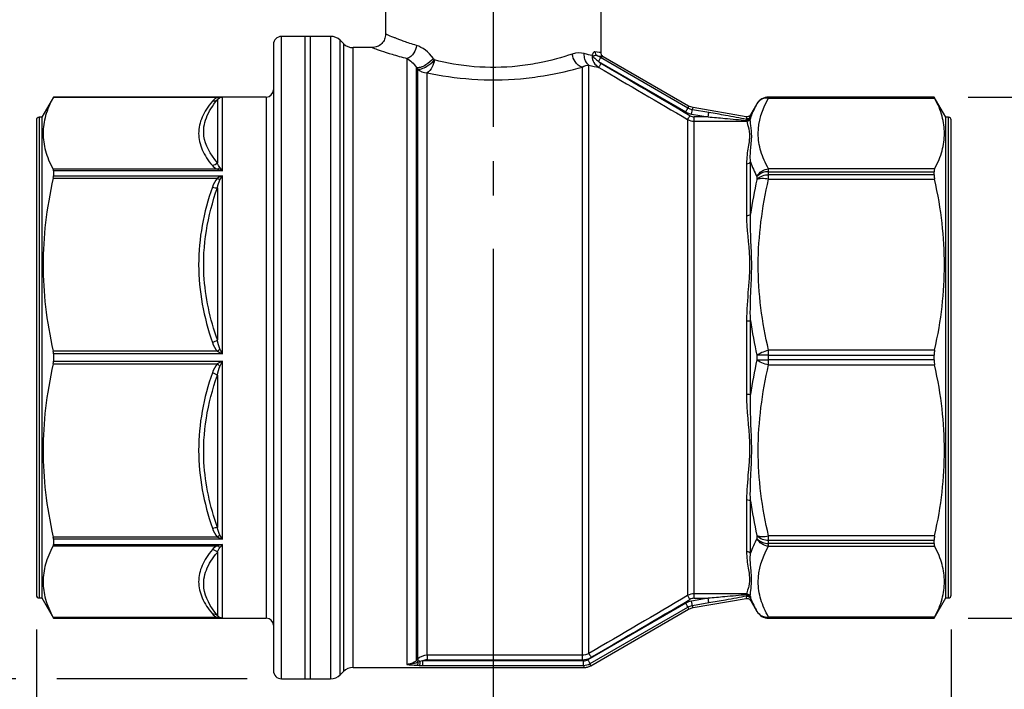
# Model space of a CAD drawing. Header units: inches. Extents: x 0.7 to 32.2, y 0.7 to 24.8.
# Tile 4 of 12: x 6 to 10.4, y 6.8 to 9.7. Entities that reach past the tile are written whole.
import ezdxf

# ---------------------------------------------------------------- set-up
doc = ezdxf.new("R2010")
doc.units = ezdxf.units.IN
doc.header["$LTSCALE"] = 3
doc.header["$MEASUREMENT"] = 0
doc.linetypes.add('SLD-Center', pattern=[0.75, 0.6, -0.05, 0.05, -0.05])
doc.linetypes.add('SLD-Solid', pattern=[0])
doc.layers.add('CENTER', color=40, linetype='SLD-Center')
doc.layers.add('DIMENSIONS', color=140, linetype='SLD-Solid', lineweight=25)
doc.styles.add('SLDTEXTSTYLE0', font='TXT', dxfattribs={"width": 0.7})
doc.dimstyles.new('SLDDIMSTYLE0', dxfattribs={"dimtxt": 0.254883, "dimasz": 0.39, "dimexe": 0, "dimexo": 0.0625, "dimgap": 0.063721, "dimtad": 0, "dimtih": 1, "dimtoh": 1, "dimrnd": 1e-09, "dimzin": 12, "dimdsep": 46, "dimtxsty": 'SLDTEXTSTYLE0', "dimsah": 1, "dimcen": 0.09, "dimadec": 0, "dimazin": 3, "dimtfac": 1, "dimtofl": 0, "dimtmove": 0, "dimatfit": 3, "dimfxl": 0, "dimfrac": 2, "dimtolj": 1, "dimtzin": 12, "dimarcsym": 0})
doc.dimstyles.new('SLDDIMSTYLE1', dxfattribs={"dimtxt": 0.254883, "dimasz": 0.39, "dimexe": 0, "dimexo": 0.0625, "dimgap": 0.063721, "dimtad": 0, "dimtih": 1, "dimtoh": 1, "dimrnd": 1e-09, "dimzin": 12, "dimdsep": 46, "dimtxsty": 'SLDTEXTSTYLE0', "dimsah": 1, "dimcen": 0.09, "dimadec": 0, "dimazin": 3, "dimtfac": 1, "dimtmove": 0, "dimatfit": 0, "dimfxl": 0, "dimfrac": 2, "dimtolj": 1, "dimtzin": 12, "dimarcsym": 0})

# ---------------------------------------------------------------- blocks, each defined once
blk = doc.blocks.new('_D')
at = {"layer": 'DIMENSIONS'}
for p, q in [((7.796, 10.8363), (4.5529, 10.8363)), ((4.9279, 10.8363), (4.9279, 9.2827)), ((4.4432, 8.8206), (4.3576, 8.8206)), ((4.3576, 8.8206), (4.3576, 8.4155)), ((5.4126, 8.8206), (5.4982, 8.8206)), ((5.4982, 8.8206), (5.4982, 8.4155)), ((4.3576, 8.4155), (4.4432, 8.4155)), ((5.4982, 8.4155), (5.4126, 8.4155)), ((4.9279, 6.8048), (4.9279, 8.3584)), ((6.0315, 6.8048), (4.5529, 6.8048)), ((7.0463, 6.8048), (6.2115, 6.8048))]:
    blk.add_line(p, q, dxfattribs=at)
for points in [[(4.9279, 10.8363), (4.8679, 10.4463), (4.9879, 10.4463)], [(4.9279, 6.8048), (4.9879, 7.1948), (4.8679, 7.1948)]]:
    blk.add_solid(points, dxfattribs=at)
at = {"layer": 'DIMENSIONS', "char_height": 0.25, "attachment_point": 1, "style": 'SLDTEXTSTYLE0'}
for s, insert in [('4.03', (4.5492, 9.1999)), ('102.4', (4.4432, 8.7378))]:
    blk.add_mtext(s, dxfattribs=dict(at, insert=insert))
blk = doc.blocks.new('_D_1')
at = {"layer": 'DIMENSIONS'}
for p, q in [((11.6503, 9.354), (11.6503, 10.104)), ((10.2085, 9.354), (12.0253, 9.354)), ((11.2716, 8.233), (11.1861, 8.233)), ((11.1861, 8.233), (11.1861, 7.8279)), ((12.0291, 8.233), (12.1146, 8.233)), ((12.1146, 8.233), (12.1146, 7.8279)), ((11.1861, 7.8279), (11.2716, 7.8279)), ((12.1146, 7.8279), (12.0291, 7.8279)), ((10.2085, 7.0706), (12.0253, 7.0706)), ((11.6503, 7.0706), (11.6503, 6.3206))]:
    blk.add_line(p, q, dxfattribs=at)
for points in [[(11.6503, 9.354), (11.7103, 9.744), (11.5903, 9.744)], [(11.6503, 7.0706), (11.5903, 6.6806), (11.7103, 6.6806)]]:
    blk.add_solid(points, dxfattribs=at)
at = {"layer": 'DIMENSIONS', "char_height": 0.25, "attachment_point": 1, "style": 'SLDTEXTSTYLE0'}
for s, insert in [('2.28', (11.2716, 8.6123)), ('58.0', (11.2716, 8.1502))]:
    blk.add_mtext(s, dxfattribs=dict(at, insert=insert))
blk = doc.blocks.new('_D_3')
at = {"layer": 'DIMENSIONS'}
for p, q in [((8.1254, 8.6887), (8.1254, 5.2487)), ((10.1333, 7.021), (10.1333, 5.2487)), ((8.1254, 5.6237), (7.3754, 5.6237)), ((8.7507, 5.6237), (8.6651, 5.6237)), ((8.6651, 5.6237), (8.6651, 5.2186)), ((9.5081, 5.6237), (9.5937, 5.6237)), ((9.5937, 5.6237), (9.5937, 5.2186)), ((10.1333, 5.6237), (10.8833, 5.6237)), ((8.6651, 5.2186), (8.7507, 5.2186)), ((9.5937, 5.2186), (9.5081, 5.2186))]:
    blk.add_line(p, q, dxfattribs=at)
for points in [[(8.1254, 5.6237), (7.7354, 5.6837), (7.7354, 5.5637)], [(10.1333, 5.6237), (10.5233, 5.5637), (10.5233, 5.6837)]]:
    blk.add_solid(points, dxfattribs=at)
at = {"layer": 'DIMENSIONS', "char_height": 0.25, "attachment_point": 1, "style": 'SLDTEXTSTYLE0'}
for s, insert in [('2.01', (8.7507, 6.0031)), ('51.0', (8.7507, 5.5409))]:
    blk.add_mtext(s, dxfattribs=dict(at, insert=insert))
blk = doc.blocks.new('_D_4')
at = {"layer": 'DIMENSIONS'}
for p, q in [((6.1215, 7.021), (6.1215, 3.8314)), ((10.1333, 7.021), (10.1333, 3.8314)), ((6.1215, 4.2064), (7.2972, 4.2064)), ((7.6427, 4.2064), (7.5571, 4.2064)), ((7.5571, 4.2064), (7.5571, 3.8013)), ((8.6121, 4.2064), (8.6977, 4.2064)), ((8.6977, 4.2064), (8.6977, 3.8013)), ((10.1333, 4.2064), (8.9575, 4.2064)), ((7.5571, 3.8013), (7.6427, 3.8013)), ((8.6977, 3.8013), (8.6121, 3.8013))]:
    blk.add_line(p, q, dxfattribs=at)
for points in [[(6.1215, 4.2064), (6.5115, 4.1464), (6.5115, 4.2664)], [(10.1333, 4.2064), (9.7433, 4.2664), (9.7433, 4.1464)]]:
    blk.add_solid(points, dxfattribs=at)
at = {"layer": 'DIMENSIONS', "char_height": 0.25, "attachment_point": 1, "style": 'SLDTEXTSTYLE0'}
for s, insert in [('4.01', (7.7487, 4.5857)), ('101.9', (7.6427, 4.1236))]:
    blk.add_mtext(s, dxfattribs=dict(at, insert=insert))

msp = doc.modelspace()

# ---------------------------------------------------------------- linework, layer by layer
for p, q in [((7.653, 10.2635), (7.653, 9.6296)), ((8.5979, 9.5479), (8.5979, 9.7702)), ((7.3223, 9.6198), (7.1963, 9.6198)), ((7.1963, 6.912), (7.1963, 9.6198)), ((7.412, 9.6198), (7.2987, 9.6198)), ((7.2987, 9.6198), (7.2987, 6.8048)), ((7.3223, 9.6198), (7.3223, 6.8048)), ((7.412, 9.6198), (7.412, 6.8048)), ((7.4684, 9.5879), (7.4537, 9.6025)), ((7.4537, 6.8221), (7.4537, 9.6025)), ((7.4684, 9.5879), (7.4684, 6.8368)), ((7.1609, 9.5844), (7.1609, 6.9447)), ((7.594, 9.5706), (7.5101, 9.5706)), ((7.5101, 6.8541), (7.5101, 9.5706)), ((7.7466, 9.5227), (7.7466, 6.868)), ((8.5864, 9.5096), (8.9691, 9.2887)), ((8.9789, 9.3056), (8.5962, 9.5266)), ((8.9821, 9.3147), (8.6077, 9.5308)), ((7.7884, 6.8856), (7.7884, 9.483)), ((7.7932, 9.4769), (7.7932, 6.8904)), ((7.8349, 6.9078), (7.8349, 9.4605)), ((8.5151, 9.485), (8.5151, 6.9078)), ((8.5446, 6.9158), (8.5446, 9.4943)), ((6.1963, 9.3541), (6.1451, 9.2655)), ((7.1294, 9.3541), (6.1963, 9.3541)), ((6.1963, 9.3541), (6.1963, 9.3538)), ((6.1963, 9.3538), (6.9215, 9.3538)), ((6.9154, 9.3422), (6.9154, 9.0658)), ((6.9377, 9.0307), (6.9377, 9.3537)), ((7.1294, 9.3541), (7.1294, 7.1575)), ((10.0585, 9.3541), (9.3327, 9.3541)), ((9.3327, 9.354), (9.3327, 9.3541)), ((9.3327, 9.3495), (9.3327, 9.354)), ((10.0585, 9.354), (9.3327, 9.354)), ((9.3327, 9.3495), (10.0609, 9.3495)), ((10.1097, 9.2655), (10.0585, 9.3541)), ((10.0585, 9.354), (10.0585, 9.3541)), ((9.0016, 9.3076), (8.9821, 9.3147)), ((9.0706, 9.2862), (8.9983, 9.2986)), ((9.234, 9.2678), (9.0016, 9.3076)), ((9.2816, 9.3245), (9.2535, 9.2759)), ((9.2816, 9.3245), (9.2816, 9.3245)), ((6.1215, 9.2537), (6.1215, 7.2502)), ((6.1451, 9.2655), (6.1333, 9.2655)), ((6.1333, 9.2655), (6.1333, 7.2393)), ((6.1451, 9.2655), (6.1451, 7.2393)), ((8.9775, 9.2555), (8.9775, 7.1691)), ((8.995, 9.2793), (9.0673, 9.2669)), ((9.0673, 9.2669), (9.007, 9.2669)), ((9.007, 7.177), (9.007, 9.2476)), ((9.007, 9.2476), (9.2366, 9.2476)), ((9.2366, 9.2515), (9.2366, 9.2476)), ((10.1215, 9.2655), (10.1097, 9.2655)), ((10.1097, 7.1592), (10.1097, 9.2655)), ((10.1215, 7.1592), (10.1215, 9.2655)), ((10.1333, 7.171), (10.1333, 9.2537)), ((9.2532, 8.8405), (9.2532, 9.0698)), ((6.915, 9.0372), (6.195, 9.0372)), ((6.1963, 9.0307), (6.1963, 9.0084)), ((6.9377, 9.0307), (6.1963, 9.0307)), ((9.2361, 9.0619), (9.2361, 8.8347)), ((9.3327, 9.0268), (9.3327, 9.0393)), ((10.0609, 9.0393), (9.3327, 9.0393)), ((9.3327, 9.0124), (9.3327, 9.0268)), ((9.3327, 9.0268), (10.0585, 9.0268)), ((10.0585, 9.0124), (10.0585, 9.0268)), ((6.195, 8.9985), (6.915, 8.9985)), ((6.1963, 9.0084), (6.9377, 9.0084)), ((6.9377, 8.2281), (6.9377, 9.0084)), ((9.2816, 9.0058), (9.2816, 8.9917)), ((9.3327, 8.9936), (9.3327, 9.0124)), ((10.0585, 9.0124), (9.3327, 9.0124)), ((9.3327, 8.9936), (10.0609, 8.9936)), ((6.9154, 8.9567), (6.9154, 8.2894)), ((9.2361, 8.3729), (9.2361, 8.0517)), ((9.2532, 8.0502), (9.2532, 8.3744)), ((6.915, 8.2397), (6.195, 8.2397)), ((6.1963, 8.2281), (6.1963, 8.1965)), ((6.9377, 8.2281), (6.1963, 8.2281)), ((9.2816, 8.2223), (9.2816, 8.2023)), ((9.3327, 8.2226), (9.3327, 8.2446)), ((10.0609, 8.2446), (9.3327, 8.2446)), ((9.3327, 8.2021), (9.3327, 8.2226)), ((9.3327, 8.2226), (10.0585, 8.2226)), ((10.0585, 8.2021), (10.0585, 8.2226)), ((6.195, 8.1849), (6.915, 8.1849)), ((6.1963, 8.1965), (6.9377, 8.1965)), ((6.9377, 7.4162), (6.9377, 8.1965)), ((10.0585, 8.2021), (9.3327, 8.2021)), ((9.3327, 8.18), (9.3327, 8.2021)), ((9.3327, 8.18), (10.0609, 8.18)), ((6.9154, 8.1352), (6.9154, 7.4679)), ((9.2361, 7.5899), (9.2361, 7.3628)), ((9.2532, 7.3548), (9.2532, 7.5841)), ((9.2816, 7.433), (9.2816, 7.4189)), ((10.0609, 7.431), (9.3327, 7.431)), ((9.3327, 7.4123), (9.3327, 7.431)), ((6.915, 7.4261), (6.195, 7.4261)), ((6.195, 7.3874), (6.915, 7.3874)), ((6.1963, 7.4162), (6.1963, 7.3939)), ((6.9377, 7.4162), (6.1963, 7.4162)), ((6.1963, 7.3939), (6.9377, 7.3939)), ((6.9377, 7.0707), (6.9377, 7.3939)), ((9.3327, 7.4123), (10.0585, 7.4123)), ((9.3327, 7.3978), (9.3327, 7.4123)), ((10.0585, 7.3978), (9.3327, 7.3978)), ((9.3327, 7.3854), (9.3327, 7.3978)), ((9.3327, 7.3854), (10.0609, 7.3854)), ((10.0585, 7.3978), (10.0585, 7.4123)), ((6.9154, 7.3589), (6.9154, 7.0824)), ((6.1215, 7.2502), (6.1215, 7.171)), ((6.1333, 7.2393), (6.1333, 7.1592)), ((6.1451, 7.2393), (6.1451, 7.1592)), ((9.2366, 7.177), (9.007, 7.177)), ((9.2366, 7.177), (9.2366, 7.1732)), ((6.1333, 7.1592), (6.1451, 7.1592)), ((6.1451, 7.1592), (6.1963, 7.0706)), ((7.1294, 7.1575), (7.1294, 7.0706)), ((8.9691, 7.136), (8.5401, 6.8883)), ((9.0673, 7.1577), (8.995, 7.1453)), ((8.9983, 7.126), (9.0706, 7.1384)), ((9.0016, 7.117), (9.234, 7.1569)), ((9.007, 7.1577), (9.0673, 7.1577)), ((9.2535, 7.1487), (9.2816, 7.1001)), ((9.2543, 7.1473), (9.2554, 7.1555)), ((10.0585, 7.0706), (10.1097, 7.1592)), ((10.1097, 7.1592), (10.1215, 7.1592)), ((8.5499, 6.8713), (8.9789, 7.119)), ((8.5525, 6.862), (8.9821, 7.11)), ((8.9821, 7.11), (9.0016, 7.117)), ((9.2816, 7.1002), (9.2816, 7.1001)), ((6.915, 7.0731), (6.195, 7.0731)), ((6.1963, 7.0707), (6.1963, 7.0706)), ((6.9377, 7.0707), (6.1963, 7.0707)), ((6.1963, 7.0706), (7.1294, 7.0706)), ((10.0609, 7.0751), (9.3327, 7.0751)), ((9.3327, 7.0706), (9.3327, 7.0751)), ((9.3327, 7.0706), (10.0585, 7.0706)), ((9.3327, 7.0706), (10.0585, 7.0706)), ((9.3327, 7.0706), (9.3327, 7.0706)), ((10.0585, 7.0706), (10.0585, 7.0706)), ((7.1609, 6.9447), (7.1609, 6.8403)), ((7.1963, 6.8048), (7.1963, 6.912)), ((7.7932, 6.8904), (7.7884, 6.8856)), ((8.5206, 6.883), (7.8154, 6.883)), ((8.5151, 6.9078), (7.8349, 6.9078)), ((7.8349, 6.8883), (8.5151, 6.8883)), ((7.4537, 6.8221), (7.4684, 6.8368)), ((7.5101, 6.8541), (8.5232, 6.8541)), ((7.8154, 6.8635), (8.5206, 6.8635)), ((7.1963, 6.8048), (7.3223, 6.8048)), ((7.2987, 6.8048), (7.412, 6.8048))]:
    msp.add_line(p, q)
for centre, radius, start, end in [((7.1963, 9.5844), 0.0354, 90, 180), ((7.412, 9.5607), 0.0591, 45, 90), ((7.5101, 9.6296), 0.0591, 225, 270), ((8.5681, 9.5431), 0.0123, 219.4402, 232.1625), ((7.8347, 9.5213), 0.0608, 226.9375, 270.251), ((7.1294, 9.3855), 0.0315, 270, 0), ((9.3327, 9.295), 0.0591, 90, 150), ((9.3327, 9.2949), 0.0591, 89.9996, 149.9984), ((6.1333, 9.2537), 0.0118, 90, 180), ((10.1215, 9.2537), 0.0118, 0, 90), ((9.33, 8.9609), 0.066, 87.6254, 137.1473), ((9.3299, 8.9458), 0.0666, 87.5598, 136.494), ((9.3271, 4.3578), 3.8648, 89.9174, 90.6756), ((9.3271, 12.0668), 3.8648, 269.3244, 270.0826), ((9.3299, 7.4788), 0.0666, 223.506, 272.4402), ((9.33, 7.4638), 0.066, 222.8527, 272.3746), ((6.1333, 7.171), 0.0118, 180, 270), ((10.1215, 7.171), 0.0118, 270, 0), ((9.3327, 7.1297), 0.0591, 210.0016, 270.0004), ((9.3327, 7.1296), 0.0591, 210, 270), ((7.1294, 7.0391), 0.0315, 0, 90), ((7.1963, 6.8403), 0.0354, 180, 270), ((7.5101, 6.795), 0.0591, 90, 135), ((7.412, 6.8639), 0.0591, 270, 315)]:
    msp.add_arc(centre, radius, start, end)
for centre, major_axis, ratio, start_param, end_param in [((8.3441, 8.9255), (-0.7086, 0.9591), 0.03525, 0.873095, 0.88121), ((8.608, 9.5276), (-0.0239, 0.0259), 0.796329, 1.531007, 1.937323), ((8.3156, 8.9097), (-0.7842, 0.9348), 0.037779, 0.879404, 0.887586), ((8.9994, 9.332), (0.0604, -0.0218), 0.814301, 4.496236, 4.928542), ((9.0035, 9.2935), (0.0308, -0.009), 0.811595, 4.410629, 5.057154), ((9.7084, 8.8953), (0.4725, -0.3683), 0.076367, 3.220276, 3.268513), ((9.7084, 7.5294), (0.4725, 0.3683), 0.076367, 3.014668, 3.062909), ((8.9994, 7.0926), (0.0604, 0.0218), 0.814301, 1.354643, 1.786949), ((9.0035, 7.1311), (0.0308, 0.009), 0.811595, 1.226031, 1.872556), ((7.8304, 6.8591), (0.0308, 0.0139), 0.833304, 1.075423, 1.68768), ((8.5221, 6.9416), (0.0621, 0.0175), 0.811608, 4.377835, 5.02138), ((8.5239, 6.9097), (0.0312, 0.0084), 0.811691, 4.393502, 5.031276), ((7.83, 6.8708), (0.0712, 0.0017), 0.09934, 4.121576, 4.282038)]:
    msp.add_ellipse(centre, major_axis=major_axis, ratio=ratio, start_param=start_param, end_param=end_param)
for points, knots in [([(7.653, 9.6296), (7.6521, 9.6219), (7.6502, 9.6065), (7.6367, 9.5869), (7.6172, 9.5733), (7.6017, 9.5715), (7.594, 9.5706)], [0, 0, 0, 0, 0.249932, 0.499887, 0.749615, 1, 1, 1, 1]), ([(7.7887, 9.5797), (7.7786, 9.5829), (7.7592, 9.5891), (7.7351, 9.5974), (7.7157, 9.6045), (7.7005, 9.6104), (7.6795, 9.6188), (7.6633, 9.6252), (7.6542, 9.629), (7.6534, 9.6294), (7.653, 9.6296)], [0, 0, 0, 0, 0.122883, 0.234447, 0.334703, 0.423662, 0.501496, 0.755697, 0.879385, 1, 1, 1, 1]), ([(7.594, 9.5706), (7.5959, 9.5699), (7.5997, 9.5684), (7.6314, 9.5574), (7.6789, 9.5417), (7.724, 9.5291), (7.7466, 9.5227)], [0, 0, 0, 0, 0.247554, 0.496664, 0.746985, 1, 1, 1, 1]), ([(7.7887, 9.5797), (7.7872, 9.5683), (7.7803, 9.5492), (7.7636, 9.53), (7.7523, 9.5242), (7.7466, 9.5227)], [0, 0, 0, 0, 0.428571, 0.714286, 1, 1, 1, 1]), ([(8.5446, 9.4943), (8.5368, 9.5003), (8.526, 9.5158), (8.5237, 9.5358), (8.5243, 9.5443)], [0, 0, 0, 0, 0.571429, 1, 1, 1, 1]), ([(8.5711, 9.5527), (8.5686, 9.5532), (8.5644, 9.5508), (8.5605, 9.5427), (8.5593, 9.5383), (8.5589, 9.5366), (8.5587, 9.5357), (8.5586, 9.5353)], [-0.1058145, -0.1058145, -0.1058145, -0.1058145, -0.0453491, -0.0151164, -0.0075582, -0.0037791, 0, 0, 0, 0]), ([(8.5711, 9.5527), (8.571, 9.5489), (8.5729, 9.5421), (8.5776, 9.5373), (8.5799, 9.5358)], [0, 0, 0, 0, 0.571429, 1, 1, 1, 1]), ([(8.5978, 9.5479), (8.5978, 9.5479), (8.5966, 9.5481), (8.5862, 9.5498), (8.5711, 9.5527)], [0, 0, 0, 0, 0.060225, 0.4219598, 0.4219598, 0.4219598, 0.4219598]), ([(8.6077, 9.5308), (8.6063, 9.5318), (8.6034, 9.5337), (8.6003, 9.5379), (8.5982, 9.5427), (8.598, 9.5461), (8.5978, 9.5479)], [0, 0, 0, 0, 0.250089, 0.500028, 0.750017, 1, 1, 1, 1]), ([(7.863, 9.5225), (7.8539, 9.5123), (7.8332, 9.4953), (7.8046, 9.4822), (7.7926, 9.4816), (7.7884, 9.483)], [0, 0, 0, 0, 0.428571, 0.714286, 1, 1, 1, 1]), ([(7.7932, 9.4769), (7.7973, 9.4756), (7.8092, 9.4764), (7.8375, 9.4894), (7.8581, 9.5062), (7.8672, 9.5164)], [0, 0, 0, 0, 0.285714, 0.571429, 1, 1, 1, 1]), ([(7.8672, 9.5164), (7.8655, 9.5057), (7.8576, 9.4805), (7.8432, 9.4644), (7.8349, 9.4605)], [0, 0, 0, 0, 0.4285714, 1, 1, 1, 1]), ([(8.4718, 9.542), (8.4296, 9.5281), (8.3524, 9.5062), (8.2013, 9.4831), (8.0399, 9.4811), (7.9194, 9.5033), (7.8672, 9.5164)], [0, 0, 0, 0, 0.543052, 0.814577, 1.357629, 1.90068, 1.90068, 1.90068, 1.90068]), ([(8.5151, 9.485), (8.5034, 9.4878), (8.4832, 9.5036), (8.4734, 9.5305), (8.4718, 9.542)], [0, 0, 0, 0, 0.5714286, 1, 1, 1, 1]), ([(8.5586, 9.5353), (8.5585, 9.5347), (8.5585, 9.5341), (8.5584, 9.5335), (8.5584, 9.5334), (8.5584, 9.5334)], [-0.00340851, -0.00340851, -0.00340851, -0.00340851, -0.00031213, -0.00031213, 0, 0, 0, 0]), ([(8.5584, 9.5334), (8.5596, 9.533), (8.5631, 9.5309), (8.5718, 9.5234), (8.58, 9.5148), (8.5864, 9.5096)], [0, 0, 0, 0, 0.0437257, 0.0874514, 0.15304, 0.15304, 0.15304, 0.15304]), ([(8.5584, 9.5334), (8.5586, 9.5334), (8.5587, 9.5333), (8.5592, 9.5333), (8.5595, 9.5333), (8.5597, 9.5333)], [-0.00340851, -0.00340851, -0.00340851, -0.00340851, -0.003096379, -0.003096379, -0.001837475, -0.001837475, -0.001837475, -0.001837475]), ([(8.5606, 9.5334), (8.5611, 9.5334), (8.5619, 9.5336), (8.5632, 9.5339), (8.5662, 9.5351), (8.5723, 9.5371), (8.577, 9.5369), (8.5799, 9.5358)], [-0.1058054, -0.1058054, -0.1058054, -0.1058054, -0.1020263, -0.0982472, -0.0906891, -0.0604563, 0, 0, 0, 0]), ([(8.5799, 9.5358), (8.588, 9.5343), (8.6042, 9.5313), (8.6065, 9.531), (8.6077, 9.5308)], [0, 0, 0, 0, 0.499558, 1, 1, 1, 1]), ([(8.5962, 9.5266), (8.5959, 9.5261), (8.5947, 9.524), (8.5912, 9.5179), (8.5888, 9.5138), (8.5864, 9.5096)], [0, 0, 0, 0, 0.5, 0.5, 1, 1, 1, 1]), ([(8.5973, 9.5006), (8.595, 9.4965), (8.5902, 9.4884), (8.5878, 9.4843), (8.5875, 9.4838)], [0, 0, 0, 0, 0.4981474, 0.9981474, 0.9981474, 0.9981474, 0.9981474]), ([(7.8349, 9.4605), (7.8936, 9.448), (8.0292, 9.4268), (8.2108, 9.4287), (8.3808, 9.4508), (8.4676, 9.4717), (8.5151, 9.485)], [0, 0, 0, 0, 0.543052, 1.086103, 1.357629, 1.90068, 1.90068, 1.90068, 1.90068]), ([(6.1963, 9.3538), (6.1806, 9.3255), (6.1694, 9.2986), (6.1546, 9.2463), (6.1509, 9.2209), (6.1507, 9.17), (6.1542, 9.1445), (6.1686, 9.0923), (6.1796, 9.0655), (6.195, 9.0372)], [0, 0, 0, 0, 0.25, 0.25, 0.5, 0.5, 0.75, 0.75, 1, 1, 1, 1]), ([(6.8931, 9.3353), (6.8742, 9.3126), (6.859, 9.2893), (6.8383, 9.2421), (6.8329, 9.2183), (6.8328, 9.1706), (6.8384, 9.1467), (6.8591, 9.0995), (6.8742, 9.0761), (6.8931, 9.0535)], [0, 0, 0, 0, 0.25, 0.25, 0.5, 0.5, 0.75, 0.75, 1, 1, 1, 1]), ([(6.9154, 9.0658), (6.883, 9.1034), (6.8474, 9.1694), (6.8602, 9.2632), (6.8938, 9.3164), (6.9154, 9.3422)], [0, 0, 0, 0, 0.812403, 1.354005, 1.895607, 1.895607, 1.895607, 1.895607]), ([(6.9215, 9.3538), (6.9177, 9.3527), (6.9144, 9.3514), (6.9087, 9.3485), (6.9062, 9.347), (6.8995, 9.3422), (6.896, 9.3387), (6.8931, 9.3353)], [0, 0, 0, 0, 0.25, 0.25, 0.5, 0.5, 1, 1, 1, 1]), ([(6.9154, 9.3422), (6.9174, 9.345), (6.9202, 9.3479), (6.9274, 9.352), (6.9323, 9.3537), (6.9377, 9.3537)], [-0.1881806, -0.1881806, -0.1881806, -0.1881806, -0.0873696, -0.0806488, 0, 0, 0, 0]), ([(9.3327, 9.0393), (9.3183, 9.0647), (9.3069, 9.0905), (9.2912, 9.1423), (9.2872, 9.1684), (9.2875, 9.2466), (9.304, 9.2987), (9.3327, 9.3495)], [0, 0, 0, 0, 0.25, 0.25, 0.5, 0.5, 1, 1, 1, 1]), ([(10.0609, 9.0393), (10.0758, 9.0669), (10.0864, 9.0932), (10.1006, 9.1444), (10.104, 9.1694), (10.104, 9.2194), (10.1006, 9.2443), (10.0864, 9.2956), (10.0758, 9.3218), (10.0609, 9.3495)], [0, 0, 0, 0, 0.25, 0.25, 0.5, 0.5, 0.75, 0.75, 1, 1, 1, 1]), ([(8.9691, 9.2887), (8.9715, 9.2928), (8.9739, 9.2969), (8.9774, 9.3031), (8.9786, 9.3051), (8.9789, 9.3056)], [0, 0, 0, 0, 0.5, 0.5, 1, 1, 1, 1]), ([(9.0673, 9.2669), (9.0681, 9.2716), (9.0689, 9.2763), (9.0701, 9.2833), (9.0705, 9.2857), (9.0706, 9.2862)], [0, 0, 0, 0, 0.5, 0.5, 1, 1, 1, 1]), ([(9.2361, 9.2561), (9.2059, 9.2622), (9.1506, 9.2723), (9.095, 9.282), (9.0706, 9.2862)], [0, 0, 0, 0, 0.2406435, 0.4288247, 0.4288247, 0.4288247, 0.4288247]), ([(9.0673, 9.2669), (9.0917, 9.2649), (9.1486, 9.2599), (9.2053, 9.2547), (9.2366, 9.2515)], [0, 0, 0, 0, 0.1881812, 0.4390894, 0.4390894, 0.4390894, 0.4390894]), ([(9.2545, 9.2775), (9.2533, 9.2759), (9.251, 9.2725), (9.2459, 9.2691), (9.24, 9.2673), (9.236, 9.2676), (9.234, 9.2678)], [0, 0, 0, 0, 0.250167, 0.500057, 0.750027, 1, 1, 1, 1]), ([(9.2351, 9.2596), (9.2396, 9.2589), (9.2479, 9.2604), (9.2537, 9.2662), (9.2554, 9.2692), (9.2555, 9.2692), (9.2555, 9.2692), (9.2555, 9.2693)], [0, 0, 0, 0, 0.571429, 1, 1, 1, 1.005206, 1.005206, 1.005206, 1.005206]), ([(9.2553, 9.2639), (9.2528, 9.2606), (9.2466, 9.2561), (9.2392, 9.2556), (9.2361, 9.2561)], [0, 0, 0, 0, 0.5714286, 0.9999625, 0.9999625, 0.9999625, 0.9999625]), ([(9.2366, 9.2476), (9.2381, 9.2393), (9.2474, 9.2173), (9.2507, 9.1758), (9.2409, 9.1248), (9.2361, 9.0884), (9.2361, 9.0619)], [0, 0, 0, 0, 0.349012, 0.698023, 0.872529, 1.22154, 1.22154, 1.22154, 1.22154]), ([(9.2526, 9.2556), (9.251, 9.2535), (9.2463, 9.2493), (9.2402, 9.2476), (9.2366, 9.2476)], [0, 0, 0, 0, 0.428571, 1, 1, 1, 1]), ([(9.2526, 9.2556), (9.252, 9.2551), (9.251, 9.2541), (9.2493, 9.253), (9.2475, 9.2522), (9.2449, 9.2514), (9.2413, 9.2508), (9.2381, 9.2513), (9.2366, 9.2515)], [0, 0, 0, 0, 0.144339, 0.275848, 0.394488, 0.500496, 0.762572, 1, 1, 1, 1]), ([(9.2532, 9.0698), (9.2517, 9.0941), (9.2536, 9.1281), (9.2597, 9.1777), (9.2575, 9.2201), (9.2523, 9.2453), (9.2526, 9.2556)], [0.000012, 0.000012, 0.000012, 0.000012, 0.349012, 0.523517, 0.872529, 1.22154, 1.22154, 1.22154, 1.22154]), ([(9.2554, 9.2692), (9.2551, 9.2715), (9.2545, 9.2762), (9.2543, 9.2773), (9.2543, 9.2773), (9.2543, 9.2773), (9.2543, 9.2773)], [0, 0, 0, 0, 0.502595, 0.99975, 0.999765, 1, 1, 1, 1]), ([(9.2361, 9.0619), (9.24, 9.0619), (9.2469, 9.0636), (9.2517, 9.0677), (9.2532, 9.0698)], [0, 0, 0, 0, 0.571429, 1, 1, 1, 1]), ([(6.9377, 9.0307), (6.9376, 9.0308), (6.9375, 9.0309), (6.9337, 9.0362), (6.9299, 9.0409), (6.9263, 9.0449)], [-0.00162631, -0.00162631, -0.00162631, -0.00162631, 0, 0, 0.08180275, 0.08180275, 0.08180275, 0.08180275]), ([(6.195, 8.9985), (6.1797, 8.9307), (6.1688, 8.8665), (6.1543, 8.7412), (6.1508, 8.6801), (6.1508, 8.5581), (6.1543, 8.497), (6.1688, 8.3717), (6.1797, 8.3075), (6.195, 8.2397)], [0, 0, 0, 0, 0.25, 0.25, 0.5, 0.5, 0.75, 0.75, 1, 1, 1, 1]), ([(6.9263, 8.9905), (6.9299, 8.9967), (6.9337, 9.0027), (6.9375, 9.0082), (6.9376, 9.0083), (6.9377, 9.0084)], [-0.08342897, -0.08342897, -0.08342897, -0.08342897, -0.00161583, -0.00161583, 0, 0, 0, 0]), ([(9.3327, 8.2446), (9.3183, 8.306), (9.3069, 8.3682), (9.2912, 8.4934), (9.2872, 8.5564), (9.2875, 8.7452), (9.304, 8.8708), (9.3327, 8.9936)], [0, 0, 0, 0, 0.25, 0.25, 0.5, 0.5, 1, 1, 1, 1]), ([(10.0609, 8.2446), (10.0758, 8.3114), (10.0864, 8.3748), (10.1006, 8.4985), (10.104, 8.5588), (10.104, 8.6794), (10.1006, 8.7397), (10.0864, 8.8634), (10.0758, 8.9268), (10.0609, 8.9936)], [0, 0, 0, 0, 0.25, 0.25, 0.5, 0.5, 0.75, 0.75, 1, 1, 1, 1]), ([(6.8931, 8.9593), (6.8742, 8.9046), (6.859, 8.8482), (6.8383, 8.7341), (6.8329, 8.6766), (6.8328, 8.5614), (6.8384, 8.5038), (6.8591, 8.3899), (6.8742, 8.3336), (6.8931, 8.2789)], [0, 0, 0, 0, 0.25, 0.25, 0.5, 0.5, 0.75, 0.75, 1, 1, 1, 1]), ([(6.9154, 8.2894), (6.883, 8.3814), (6.8475, 8.5417), (6.8601, 8.7678), (6.8938, 8.8951), (6.9154, 8.9567)], [0, 0, 0, 0, 0.812393, 1.353988, 1.895583, 1.895583, 1.895583, 1.895583]), ([(9.2361, 8.8347), (9.2396, 8.8347), (9.243, 8.8353), (9.249, 8.8374), (9.2515, 8.8389), (9.2532, 8.8406)], [0, 0, 0, 0, 0.5, 0.5, 1, 1, 1, 1]), ([(9.2361, 8.8347), (9.2361, 8.7765), (9.2489, 8.6932), (9.2495, 8.582), (9.2419, 8.4909), (9.2361, 8.4205), (9.2361, 8.3729)], [0, 0, 0, 0, 0.560242, 0.746989, 0.933737, 1.307231, 1.307231, 1.307231, 1.307231]), ([(9.2532, 8.3744), (9.2516, 8.4212), (9.2542, 8.4909), (9.2589, 8.5824), (9.2585, 8.6952), (9.2508, 8.7804), (9.2532, 8.8405)], [0.000006, 0.000006, 0.000006, 0.000006, 0.373495, 0.560242, 0.746989, 1.307163, 1.307163, 1.307163, 1.307163]), ([(9.2361, 8.3729), (9.24, 8.3729), (9.2469, 8.3732), (9.2517, 8.374), (9.2532, 8.3744), (9.2532, 8.3744), (9.2532, 8.3744), (9.2532, 8.3744)], [0, 0, 0, 0, 0.571429, 1.000137, 1.000137, 1.000137, 1.000404, 1.000404, 1.000404, 1.000404]), ([(6.9377, 8.2281), (6.9376, 8.2282), (6.9375, 8.2284), (6.9337, 8.236), (6.9299, 8.2436), (6.9263, 8.2508)], [-0.00161583, -0.00161583, -0.00161583, -0.00161583, 0, 0, 0.08181314, 0.08181314, 0.08181314, 0.08181314]), ([(6.195, 8.1849), (6.1797, 8.1171), (6.1688, 8.0529), (6.1543, 7.9276), (6.1508, 7.8666), (6.1508, 7.7445), (6.1543, 7.6835), (6.1688, 7.5582), (6.1797, 7.4939), (6.195, 7.4261)], [0, 0, 0, 0, 0.25, 0.25, 0.5, 0.5, 0.75, 0.75, 1, 1, 1, 1]), ([(6.9263, 8.1739), (6.9299, 8.1811), (6.9337, 8.1886), (6.9375, 8.1962), (6.9376, 8.1964), (6.9377, 8.1965)], [-0.08342899, -0.08342899, -0.08342899, -0.08342899, -0.00161799, -0.00161799, 0, 0, 0, 0]), ([(9.3327, 7.431), (9.3183, 7.4924), (9.3069, 7.5546), (9.2912, 7.6799), (9.2872, 7.7428), (9.2875, 7.9316), (9.304, 8.0572), (9.3327, 8.18)], [0, 0, 0, 0, 0.25, 0.25, 0.5, 0.5, 1, 1, 1, 1]), ([(10.0609, 7.431), (10.0758, 7.4978), (10.0864, 7.5612), (10.1006, 7.6849), (10.104, 7.7452), (10.104, 7.8658), (10.1006, 7.9261), (10.0864, 8.0498), (10.0758, 8.1132), (10.0609, 8.18)], [0, 0, 0, 0, 0.25, 0.25, 0.5, 0.5, 0.75, 0.75, 1, 1, 1, 1]), ([(6.8931, 8.1457), (6.8742, 8.091), (6.859, 8.0346), (6.8383, 7.9206), (6.8329, 7.863), (6.8328, 7.7479), (6.8384, 7.6902), (6.8591, 7.5763), (6.8742, 7.5201), (6.8931, 7.4653)], [0, 0, 0, 0, 0.25, 0.25, 0.5, 0.5, 0.75, 0.75, 1, 1, 1, 1]), ([(6.9154, 7.4679), (6.883, 7.5603), (6.8475, 7.7212), (6.8601, 7.9471), (6.8938, 8.0739), (6.9154, 8.1352)], [0, 0, 0, 0, 0.812403, 1.354005, 1.895607, 1.895607, 1.895607, 1.895607]), ([(9.2361, 8.0517), (9.2396, 8.0517), (9.243, 8.0516), (9.249, 8.0511), (9.2515, 8.0507), (9.2532, 8.0502)], [0, 0, 0, 0, 0.5, 0.5, 1, 1, 1, 1]), ([(9.2361, 8.0517), (9.2361, 7.9804), (9.2489, 7.887), (9.2495, 7.7758), (9.2419, 7.6898), (9.2361, 7.6287), (9.2361, 7.5899)], [0, 0, 0, 0, 0.560242, 0.746989, 0.933737, 1.307231, 1.307231, 1.307231, 1.307231]), ([(9.2532, 7.5841), (9.2516, 7.6242), (9.2542, 7.6867), (9.2589, 7.7744), (9.2585, 7.8872), (9.2508, 7.9801), (9.2532, 8.0502)], [0.000006, 0.000006, 0.000006, 0.000006, 0.373495, 0.560242, 0.746989, 1.307163, 1.307163, 1.307163, 1.307163]), ([(9.2361, 7.5899), (9.24, 7.5899), (9.2469, 7.5886), (9.2517, 7.5856), (9.2532, 7.5841), (9.2532, 7.5841), (9.2532, 7.5841), (9.2532, 7.5841)], [0, 0, 0, 0, 0.571429, 1.000137, 1.000137, 1.000137, 1.000404, 1.000404, 1.000404, 1.000404]), ([(6.9377, 7.4162), (6.9376, 7.4163), (6.9375, 7.4164), (6.9337, 7.4219), (6.9299, 7.4279), (6.9263, 7.4341)], [-0.00161799, -0.00161799, -0.00161799, -0.00161799, 0, 0, 0.081811, 0.081811, 0.081811, 0.081811]), ([(6.195, 7.3874), (6.1797, 7.3593), (6.1688, 7.3327), (6.1543, 7.2808), (6.1508, 7.2555), (6.1508, 7.205), (6.1543, 7.1797), (6.1688, 7.1278), (6.1797, 7.1012), (6.195, 7.0731)], [0, 0, 0, 0, 0.25, 0.25, 0.5, 0.5, 0.75, 0.75, 1, 1, 1, 1]), ([(6.9263, 7.3798), (6.9299, 7.3837), (6.9337, 7.3884), (6.9375, 7.3937), (6.9376, 7.3938), (6.9377, 7.3939)], [-0.08342897, -0.08342897, -0.08342897, -0.08342897, -0.00161583, -0.00161583, 0, 0, 0, 0]), ([(9.3327, 7.0751), (9.3183, 7.1006), (9.3069, 7.1263), (9.2912, 7.1782), (9.2872, 7.2043), (9.2875, 7.2825), (9.304, 7.3345), (9.3327, 7.3854)], [0, 0, 0, 0, 0.25, 0.25, 0.5, 0.5, 1, 1, 1, 1]), ([(10.0609, 7.0751), (10.0758, 7.1028), (10.0864, 7.1291), (10.1006, 7.1803), (10.104, 7.2053), (10.104, 7.2552), (10.1006, 7.2802), (10.0864, 7.3314), (10.0758, 7.3577), (10.0609, 7.3854)], [0, 0, 0, 0, 0.25, 0.25, 0.5, 0.5, 0.75, 0.75, 1, 1, 1, 1]), ([(6.8931, 7.3712), (6.8742, 7.3485), (6.859, 7.3251), (6.8383, 7.2779), (6.8329, 7.254), (6.8328, 7.2063), (6.8384, 7.1825), (6.8591, 7.1353), (6.8742, 7.112), (6.8931, 7.0893)], [0, 0, 0, 0, 0.25, 0.25, 0.5, 0.5, 0.75, 0.75, 1, 1, 1, 1]), ([(6.9154, 7.0824), (6.883, 7.1212), (6.8475, 7.1884), (6.8601, 7.2817), (6.8938, 7.3337), (6.9154, 7.3589)], [0, 0, 0, 0, 0.812393, 1.353988, 1.895583, 1.895583, 1.895583, 1.895583]), ([(9.2361, 7.3628), (9.2361, 7.3495), (9.238, 7.3113), (9.2507, 7.2571), (9.2486, 7.2198), (9.2409, 7.1936), (9.2377, 7.1832), (9.2366, 7.177)], [0.085691, 0.085691, 0.085691, 0.085691, 0.260197, 0.609208, 0.95822, 1.045473, 1.307231, 1.307231, 1.307231, 1.307231]), ([(9.2361, 7.3628), (9.2396, 7.3628), (9.243, 7.362), (9.249, 7.3592), (9.2515, 7.3572), (9.2532, 7.3547)], [0, 0, 0, 0, 0.5, 0.5, 1, 1, 1, 1]), ([(9.2526, 7.169), (9.2524, 7.1781), (9.2539, 7.1888), (9.2576, 7.2137), (9.2587, 7.2279), (9.2582, 7.2514), (9.2577, 7.2596), (9.2561, 7.2767), (9.2552, 7.2857), (9.2535, 7.3042), (9.2528, 7.3139), (9.2523, 7.3338), (9.2525, 7.3442), (9.2532, 7.3548)], [0, 0, 0, 0, 0.25, 0.25, 0.5, 0.5, 0.625, 0.625, 0.75, 0.75, 0.875, 0.875, 1, 1, 1, 1]), ([(9.2366, 7.1732), (9.2209, 7.1715), (9.1887, 7.1685), (9.1324, 7.1633), (9.0916, 7.1598), (9.0673, 7.1577)], [0, 0, 0, 0, 0.1252996, 0.2505992, 0.4385487, 0.4385487, 0.4385487, 0.4385487]), ([(9.0706, 7.1384), (9.0949, 7.1426), (9.1357, 7.1497), (9.1907, 7.1597), (9.2216, 7.1656), (9.2361, 7.1686)], [0, 0, 0, 0, 0.1879494, 0.313249, 0.4283156, 0.4283156, 0.4283156, 0.4283156]), ([(9.2361, 7.1686), (9.2392, 7.1691), (9.2466, 7.1685), (9.2528, 7.164), (9.2553, 7.1607)], [0.0000008, 0.0000008, 0.0000008, 0.0000008, 0.4285723, 1, 1, 1, 1]), ([(9.2366, 7.177), (9.2402, 7.177), (9.2463, 7.1753), (9.251, 7.1711), (9.2526, 7.169)], [0, 0, 0, 0, 0.5714286, 0.9999995, 0.9999995, 0.9999995, 0.9999995]), ([(9.2366, 7.1732), (9.2374, 7.1733), (9.2389, 7.1735), (9.2412, 7.1736), (9.2435, 7.1735), (9.2463, 7.1729), (9.2496, 7.1717), (9.2515, 7.1699), (9.2526, 7.169)], [0, 0, 0, 0, 0.116285, 0.23782, 0.36566, 0.500517, 0.724748, 1, 1, 1, 1]), ([(8.9789, 7.119), (8.9786, 7.1195), (8.9774, 7.1215), (8.9739, 7.1277), (8.9715, 7.1318), (8.9691, 7.136)], [0, 0, 0, 0, 0.5, 0.5, 1, 1, 1, 1]), ([(9.0706, 7.1384), (9.0705, 7.139), (9.0701, 7.1413), (9.0689, 7.1483), (9.0681, 7.153), (9.0673, 7.1577)], [0, 0, 0, 0, 0.5, 0.5, 1, 1, 1, 1]), ([(9.234, 7.1569), (9.236, 7.157), (9.24, 7.1574), (9.2458, 7.1555), (9.2509, 7.1522), (9.2532, 7.149), (9.2543, 7.1473)], [0, 0, 0, 0, 0.250169, 0.500051, 0.750025, 1, 1, 1, 1]), ([(9.2554, 7.1555), (9.2532, 7.1594), (9.2467, 7.1648), (9.2385, 7.1656), (9.2351, 7.165)], [0, 0, 0, 0, 0.571429, 1, 1, 1, 1]), ([(6.9377, 7.0707), (6.9376, 7.0707), (6.9375, 7.0707), (6.9337, 7.0708), (6.9299, 7.0717), (6.9263, 7.0734)], [-0.00161583, -0.00161583, -0.00161583, -0.00161583, 0, 0, 0.08181314, 0.08181314, 0.08181314, 0.08181314]), ([(7.7884, 6.8856), (7.7822, 6.8793), (7.7688, 6.8707), (7.7532, 6.868), (7.7466, 6.868)], [-0.1563958, -0.1563958, -0.1563958, -0.1563958, -0.0670268, 0, 0, 0, 0]), ([(7.7964, 6.8776), (7.7829, 6.8729), (7.7661, 6.8671), (7.7468, 6.868), (7.7467, 6.868), (7.7466, 6.868)], [-0.0005765, -0.0005765, -0.0005765, -0.0005765, 0.1352264, 0.1352264, 0.1358029, 0.1358029, 0.1358029, 0.1358029]), ([(7.7466, 6.868), (7.7467, 6.868), (7.7467, 6.868), (7.7594, 6.8661), (7.7737, 6.8646), (7.7905, 6.8639)], [-0.0005765, -0.0005765, -0.0005765, -0.0005765, 0, 0, 0.1358029, 0.1358029, 0.1358029, 0.1358029]), ([(7.7884, 6.8856), (7.7886, 6.8853), (7.7904, 6.8836), (7.7943, 6.8797), (7.7964, 6.8776)], [0, 0, 0, 0, 0.3590286, 0.7036903, 0.7036903, 0.7036903, 0.7036903]), ([(7.7932, 6.8904), (7.7935, 6.8901), (7.7963, 6.8873), (7.8015, 6.8821), (7.8038, 6.8799)], [0.1622376, 0.1622376, 0.1622376, 0.1622376, 0.6622376, 1, 1, 1, 1]), ([(7.8038, 6.8799), (7.8036, 6.8757), (7.8027, 6.8679), (7.8012, 6.8641), (7.8005, 6.8636)], [0, 0, 0, 0, 0.5, 1, 1, 1, 1]), ([(7.8154, 6.883), (7.8154, 6.8783), (7.8154, 6.8735), (7.8154, 6.8664), (7.8154, 6.864), (7.8154, 6.8635)], [0, 0, 0, 0, 0.5, 0.5, 1, 1, 1, 1]), ([(7.8349, 6.9078), (7.8349, 6.9071), (7.8349, 6.9047), (7.8349, 6.8976), (7.8349, 6.893), (7.8349, 6.8883)], [0, 0, 0, 0, 0.5, 0.5, 1, 1, 1, 1]), ([(8.5206, 6.8635), (8.5206, 6.864), (8.5206, 6.8664), (8.5206, 6.8735), (8.5206, 6.8783), (8.5206, 6.883)], [0, 0, 0, 0, 0.5, 0.5, 1, 1, 1, 1]), ([(8.523, 6.8541), (8.5282, 6.8544), (8.5385, 6.8551), (8.5478, 6.8597), (8.5525, 6.862)], [0, 0, 0, 0, 0.5, 1, 1, 1, 1])]:
    msp.add_open_spline(points, degree=3, knots=knots)
for points in [[(7.863, 9.5225), (7.842, 9.5527), (7.8141, 9.5718), (7.7887, 9.5797)], [(8.5243, 9.5443), (8.5091, 9.5487), (8.4909, 9.5483), (8.4718, 9.542)], [(8.5584, 9.5353), (8.5487, 9.5377), (8.5372, 9.5407), (8.5243, 9.5443)], [(7.7466, 9.5227), (7.7609, 9.5152), (7.7766, 9.5017), (7.7884, 9.483)], [(8.5586, 9.5353), (8.5585, 9.5353), (8.5585, 9.5353), (8.5584, 9.5353)], [(8.5584, 9.5334), (8.5589, 9.513), (8.5708, 9.4939), (8.5875, 9.4838)], [(8.5597, 9.5333), (8.5601, 9.5333), (8.5603, 9.5334), (8.5606, 9.5334)], [(8.5962, 9.5266), (8.5908, 9.5297), (8.5853, 9.5328), (8.5799, 9.5358)], [(8.9874, 9.2723), (8.8575, 9.3486), (8.7274, 9.4247), (8.5974, 9.5006)], [(8.5151, 9.485), (8.5259, 9.4911), (8.5361, 9.494), (8.5446, 9.4943)], [(8.5446, 9.4943), (8.5612, 9.4899), (8.5756, 9.4865), (8.5875, 9.4838)], [(8.5875, 9.4838), (8.7176, 9.4078), (8.8476, 9.3318), (8.9775, 9.2555)], [(6.9154, 9.3422), (6.9098, 9.3369), (6.9015, 9.3343), (6.8931, 9.3353)], [(6.9377, 9.3537), (6.9335, 9.3538), (6.9274, 9.3538), (6.9215, 9.3538)], [(9.3327, 9.3495), (9.3222, 9.3504), (9.3013, 9.3466), (9.2864, 9.3328), (9.2816, 9.3245)], [(10.0585, 9.354), (10.0585, 9.3539), (10.0593, 9.3524), (10.0609, 9.3495)], [(8.9821, 9.3147), (8.9821, 9.3147), (8.981, 9.3116), (8.9789, 9.3056)], [(8.9983, 9.2986), (8.9915, 9.2998), (8.9849, 9.3022), (8.9789, 9.3056)], [(8.995, 9.2793), (8.9958, 9.284), (8.9974, 9.2934), (8.9982, 9.298), (8.9983, 9.2986)], [(8.9983, 9.2986), (9.0005, 9.3046), (9.0016, 9.3076), (9.0016, 9.3076)], [(9.2816, 9.3245), (9.2713, 9.3063), (9.2626, 9.2878), (9.2556, 9.2691)], [(8.9775, 9.2555), (8.9779, 9.2562), (8.9803, 9.2603), (8.985, 9.2683), (8.9874, 9.2723)], [(8.9775, 9.2555), (8.9864, 9.2504), (8.9968, 9.2476), (9.007, 9.2476)], [(9.007, 9.2476), (9.007, 9.2484), (9.007, 9.2533), (9.007, 9.2624), (9.007, 9.2669)], [(9.234, 9.2678), (9.234, 9.2678), (9.2343, 9.265), (9.2351, 9.2596)], [(9.2361, 9.2561), (9.2374, 9.2553), (9.2377, 9.2537), (9.2366, 9.2515)], [(9.2526, 9.2556), (9.2544, 9.2596), (9.2553, 9.2625), (9.2553, 9.2639)], [(9.2553, 9.2639), (9.2552, 9.2658), (9.2552, 9.2675), (9.2554, 9.2692)], [(9.2532, 9.0698), (9.2605, 9.0483), (9.2701, 9.0269), (9.2816, 9.0058)], [(6.1963, 9.0307), (6.1963, 9.0335), (6.1958, 9.0357), (6.195, 9.0372)], [(6.9154, 9.0658), (6.9098, 9.0591), (6.9015, 9.0545), (6.8931, 9.0535)], [(6.8931, 9.0535), (6.898, 9.0476), (6.9042, 9.0418), (6.915, 9.0372)], [(6.9263, 9.0449), (6.9229, 9.0413), (6.9189, 9.0386), (6.915, 9.0372)], [(6.915, 9.0372), (6.9223, 9.0357), (6.93, 9.0335), (6.9377, 9.0307)], [(6.9263, 9.0449), (6.921, 9.0507), (6.9178, 9.0583), (6.9154, 9.0658)], [(9.2816, 9.0058), (9.2864, 9.015), (9.3013, 9.0312), (9.3222, 9.0384), (9.3327, 9.0393)], [(10.0609, 9.0393), (10.0593, 9.0364), (10.0585, 9.0322), (10.0585, 9.0268)], [(6.195, 8.9985), (6.1958, 9.0022), (6.1963, 9.0055), (6.1963, 9.0084)], [(6.915, 8.9985), (6.9042, 8.9876), (6.898, 8.9734), (6.8931, 8.9593)], [(6.9377, 9.0084), (6.93, 9.0056), (6.9223, 9.0022), (6.915, 8.9985)], [(6.9263, 8.9905), (6.9229, 8.9924), (6.9189, 8.9952), (6.915, 8.9985)], [(6.9154, 8.9567), (6.9178, 8.969), (6.921, 8.9812), (6.9263, 8.9905)], [(9.2816, 8.9917), (9.2701, 8.9418), (9.2606, 8.8914), (9.2533, 8.8405)], [(9.3327, 8.9936), (9.3222, 8.9957), (9.3013, 8.9976), (9.2864, 8.9943), (9.2816, 8.9917)], [(10.0585, 9.0124), (10.0585, 9.0069), (10.0593, 9.0005), (10.0609, 8.9936)], [(6.8931, 8.9593), (6.9015, 8.9569), (6.9098, 8.9559), (6.9154, 8.9567)], [(9.2532, 8.3744), (9.2605, 8.3233), (9.2701, 8.2725), (9.2816, 8.2223)], [(6.8931, 8.2789), (6.9015, 8.2814), (6.9098, 8.2853), (6.9154, 8.2894)], [(6.8931, 8.2789), (6.898, 8.2648), (6.9042, 8.2506), (6.915, 8.2397)], [(6.915, 8.2397), (6.9189, 8.243), (6.9229, 8.2469), (6.9263, 8.2508)], [(6.9263, 8.2508), (6.921, 8.2615), (6.9178, 8.2755), (6.9154, 8.2894)], [(6.1963, 8.2281), (6.1963, 8.2321), (6.1958, 8.2361), (6.195, 8.2397)], [(6.915, 8.2397), (6.9223, 8.236), (6.93, 8.232), (6.9377, 8.2281)], [(9.2816, 8.2223), (9.2864, 8.2269), (9.3013, 8.2361), (9.3222, 8.2425), (9.3327, 8.2446)], [(10.0609, 8.2446), (10.0593, 8.2377), (10.0585, 8.2302), (10.0585, 8.2226)], [(6.195, 8.1849), (6.1958, 8.1886), (6.1963, 8.1925), (6.1963, 8.1965)], [(6.915, 8.1849), (6.9042, 8.174), (6.898, 8.1598), (6.8931, 8.1457)], [(6.9377, 8.1965), (6.93, 8.1926), (6.9223, 8.1887), (6.915, 8.1849)], [(6.9263, 8.1739), (6.9229, 8.1778), (6.9189, 8.1816), (6.915, 8.1849)], [(6.9154, 8.1352), (6.9178, 8.1492), (6.921, 8.1631), (6.9263, 8.1739)], [(9.2816, 8.2023), (9.2701, 8.1521), (9.2606, 8.1013), (9.2533, 8.0502)], [(9.3327, 8.18), (9.3222, 8.1821), (9.3013, 8.1886), (9.2864, 8.1977), (9.2816, 8.2023)], [(10.0585, 8.2021), (10.0585, 8.1944), (10.0593, 8.187), (10.0609, 8.18)], [(6.8931, 8.1457), (6.9015, 8.1433), (6.9098, 8.1394), (6.9154, 8.1352)], [(9.2532, 7.5841), (9.2605, 7.5332), (9.2701, 7.4827), (9.2816, 7.433)], [(6.8931, 7.4653), (6.9015, 7.4678), (6.9098, 7.4687), (6.9154, 7.4679)], [(6.8931, 7.4653), (6.898, 7.4512), (6.9042, 7.4371), (6.915, 7.4261)], [(6.915, 7.4261), (6.9189, 7.4294), (6.9229, 7.4322), (6.9263, 7.4341)], [(6.9263, 7.4341), (6.921, 7.4434), (6.9178, 7.4556), (6.9154, 7.4679)], [(9.2816, 7.433), (9.2864, 7.4303), (9.3013, 7.4271), (9.3222, 7.429), (9.3327, 7.431)], [(10.0609, 7.431), (10.0593, 7.4241), (10.0585, 7.4177), (10.0585, 7.4123)], [(6.1963, 7.4162), (6.1963, 7.4191), (6.1958, 7.4225), (6.195, 7.4261)], [(6.195, 7.3874), (6.1958, 7.3889), (6.1963, 7.3911), (6.1963, 7.3939)], [(6.915, 7.3874), (6.9042, 7.3829), (6.898, 7.377), (6.8931, 7.3712)], [(6.915, 7.4261), (6.9223, 7.4224), (6.93, 7.419), (6.9377, 7.4162)], [(6.9377, 7.3939), (6.93, 7.3912), (6.9223, 7.3889), (6.915, 7.3874)], [(6.9263, 7.3798), (6.9229, 7.3834), (6.9189, 7.386), (6.915, 7.3874)], [(9.2816, 7.4189), (9.2701, 7.3977), (9.2606, 7.3763), (9.2533, 7.3549)], [(9.3327, 7.3854), (9.3222, 7.3862), (9.3013, 7.3935), (9.2864, 7.4097), (9.2816, 7.4189)], [(10.0585, 7.3978), (10.0585, 7.3924), (10.0593, 7.3882), (10.0609, 7.3854)], [(6.8931, 7.3712), (6.9015, 7.3701), (6.9098, 7.3656), (6.9154, 7.3589)], [(6.9154, 7.3589), (6.9178, 7.3663), (6.921, 7.3739), (6.9263, 7.3798)], [(8.9775, 7.1691), (8.8333, 7.0845), (8.689, 7.0001), (8.5446, 6.9158)], [(9.007, 7.177), (8.9968, 7.177), (8.9864, 7.1742), (8.9775, 7.1691)], [(8.9874, 7.1523), (8.985, 7.1563), (8.9803, 7.1643), (8.9779, 7.1685), (8.9775, 7.1691)], [(9.007, 7.1577), (9.007, 7.1622), (9.007, 7.1713), (9.007, 7.1762), (9.007, 7.177)], [(9.2366, 7.1732), (9.2377, 7.1709), (9.2374, 7.1693), (9.2361, 7.1686)], [(9.2553, 7.1607), (9.2553, 7.1621), (9.2544, 7.165), (9.2526, 7.169)], [(8.5545, 6.899), (8.6989, 6.9832), (8.8432, 7.0677), (8.9874, 7.1523)], [(8.9789, 7.119), (8.9849, 7.1225), (8.9915, 7.1249), (8.9983, 7.126)], [(8.9983, 7.126), (8.9982, 7.1266), (8.9974, 7.1312), (8.9958, 7.1406), (8.995, 7.1453)], [(9.0016, 7.117), (9.0016, 7.117), (9.0005, 7.12), (8.9983, 7.126)], [(9.2351, 7.165), (9.2343, 7.1596), (9.234, 7.1569), (9.234, 7.1569)], [(9.2554, 7.1555), (9.2552, 7.1571), (9.2552, 7.1589), (9.2553, 7.1607)], [(9.2555, 7.1555), (9.2625, 7.1368), (9.2713, 7.1184), (9.2816, 7.1002)], [(6.8931, 7.0893), (6.9015, 7.0903), (6.9098, 7.0878), (6.9154, 7.0824)], [(6.8931, 7.0893), (6.898, 7.0835), (6.9042, 7.0776), (6.915, 7.0731)], [(6.9263, 7.0734), (6.921, 7.0758), (6.9178, 7.0791), (6.9154, 7.0824)], [(8.9789, 7.119), (8.981, 7.113), (8.9821, 7.11), (8.9821, 7.11)], [(9.2816, 7.1002), (9.2864, 7.0918), (9.3013, 7.0781), (9.3222, 7.0743), (9.3327, 7.0751)], [(6.1963, 7.0707), (6.1963, 7.0708), (6.1958, 7.0716), (6.195, 7.0731)], [(6.915, 7.0731), (6.9189, 7.0745), (6.9229, 7.0746), (6.9263, 7.0734)], [(6.915, 7.0731), (6.9223, 7.0715), (6.93, 7.0707), (6.9377, 7.0707)], [(10.0609, 7.0751), (10.0593, 7.0723), (10.0585, 7.0707), (10.0585, 7.0706)], [(8.5446, 6.9158), (8.5358, 6.9106), (8.5254, 6.9078), (8.5151, 6.9078)], [(8.5446, 6.9158), (8.5449, 6.9153), (8.5473, 6.9112), (8.5521, 6.903), (8.5545, 6.899)], [(7.7905, 6.8639), (7.793, 6.8648), (7.7954, 6.8704), (7.7964, 6.8776)], [(7.8349, 6.9078), (7.8195, 6.9078), (7.804, 6.9013), (7.7932, 6.8904)], [(7.8038, 6.8799), (7.8013, 6.8791), (7.7988, 6.8783), (7.7964, 6.8776)], [(7.8154, 6.883), (7.811, 6.882), (7.8072, 6.8808), (7.8038, 6.8799)], [(8.5151, 6.9078), (8.5151, 6.9071), (8.5151, 6.9023), (8.5151, 6.893), (8.5151, 6.8883)], [(8.5206, 6.8635), (8.5308, 6.8635), (8.541, 6.8662), (8.5499, 6.8713)], [(8.5499, 6.8713), (8.5496, 6.8718), (8.5473, 6.8759), (8.5425, 6.8841), (8.5401, 6.8883)], [(8.5525, 6.862), (8.5525, 6.862), (8.5516, 6.8651), (8.5499, 6.8713)], [(7.8005, 6.8636), (7.8054, 6.8635), (7.8104, 6.8635), (7.8154, 6.8635)], [(8.5206, 6.8635), (8.5222, 6.8572), (8.523, 6.8541), (8.523, 6.8541)]]:
    msp.add_open_spline(points, degree=3)
at = {"layer": 'CENTER'}
msp.add_line((8.1254, 11.0232), (8.1254, 8.8387), dxfattribs=at)

# ---------------------------------------------------------------- dimensions: what is measured, and where the dimension line sits
at = {"layer": 'DIMENSIONS'}
for base, p1, p2, angle, dimstyle, picture, middle in [((4.9279, 6.8048), (7.946, 10.8363), (7.1963, 6.8048), 90, 'SLDDIMSTYLE0', '_D', (4.9279, 8.8206)), ((11.6503, 7.0706), (10.0585, 9.354), (10.0585, 7.0706), 90, 'SLDDIMSTYLE1', '_D_1', (11.6503, 8.233)), ((10.1333, 5.6237), (8.1254, 8.8387), (10.1333, 7.171), 0, 'SLDDIMSTYLE1', '_D_3', (9.1294, 5.6237))]:
    dim = msp.add_linear_dim(base=base, p1=p1, p2=p2, angle=angle, dimstyle=dimstyle, dxfattribs=at)
    dim.commit()
    dim.dimension.update_dxf_attribs({"geometry": picture, "text_midpoint": middle, "dimtype": 160})
dim = msp.add_linear_dim(base=(6.1215, 4.2064), p1=(10.1333, 7.171), p2=(6.1215, 7.171), dimstyle='SLDDIMSTYLE0', dxfattribs=at)
dim.commit()
dim.dimension.update_dxf_attribs({"geometry": '_D_4', "text_midpoint": (8.1274, 4.2064), "dimtype": 160})

doc.saveas('drawing.dxf')
